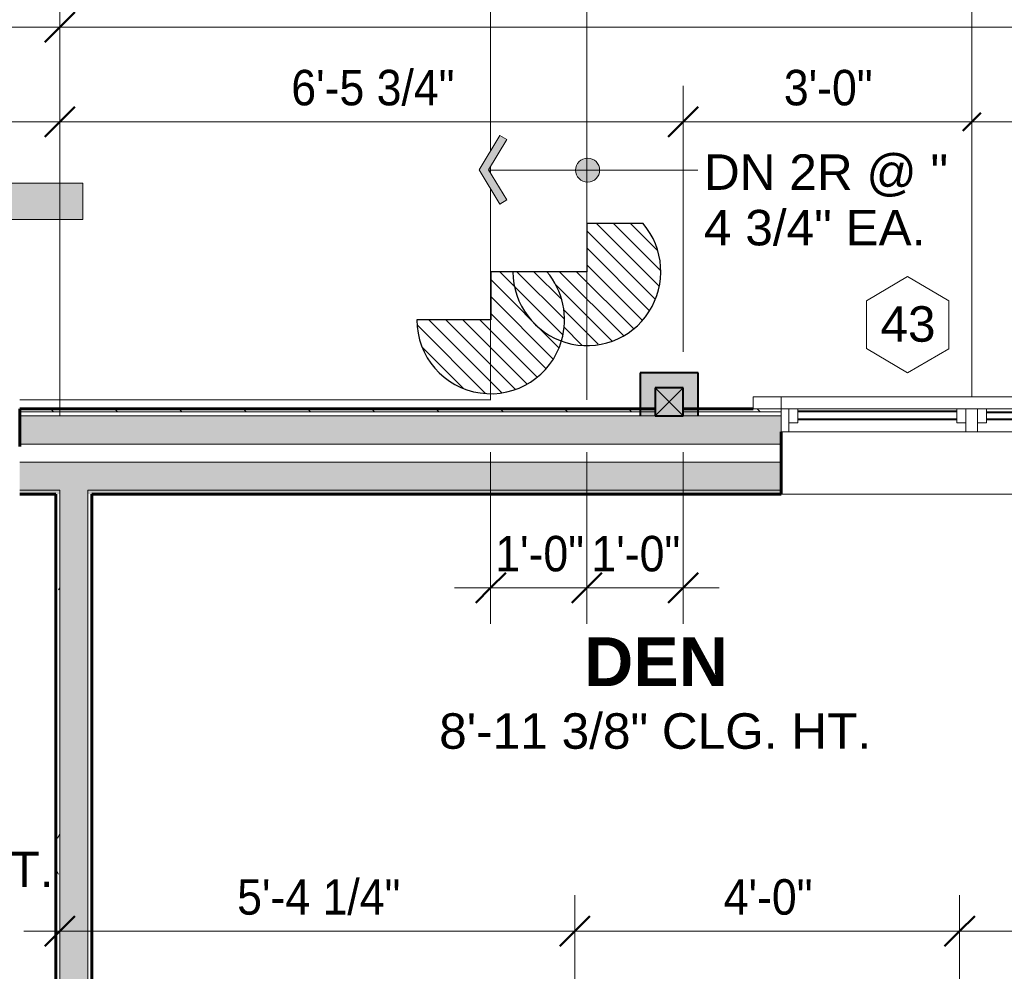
# Model space of a CAD drawing. Header units: inches. Extents: x -655 to 119, y -287 to 603.
# Tile 10 of 22: x -449 to -326, y 63 to 181. Entities that reach past the tile are written whole.
import ezdxf

# ---------------------------------------------------------------- set-up
doc = ezdxf.new("R2010")
doc.units = ezdxf.units.IN
doc.header["$MEASUREMENT"] = 0
doc.linetypes.add('3B Center Short', pattern=[0.59375, 0.375, -0.0625, 0.09375, -0.0625])
for name, color, linetype, lineweight in [('A-ANNO-DIMS', 1, 'Continuous', 9), ('A-ANNO-DIMS-48', 1, 'Continuous', 9), ('A-ANNO-SYMB', 6, 'Continuous', 9), ('A-ANNO-TEXT', 2, 'Continuous', 9), ('A-AREA-IDEN', 2, 'Continuous', 9), ('A-DETL', 5, 'Continuous', 9), ('A-DETL-GENF', 3, 'Continuous', 9), ('A-DETL-MBND', 5, 'Continuous', 9), ('A-FLOR-OTLN', 6, 'Continuous', 18), ('A-GLAZ', 6, 'Continuous', 18), ('A-GLAZ-GLAS', 6, 'Continuous', 40), ('A-GLAZ-IDEN', 6, 'Continuous', 9), ('A-WALL', 2, 'Continuous', 18), ('A-WALL-PATT', 2, 'Continuous', 60), ('I-WALL', 2, 'Continuous', 18), ('S-COLS', 6, 'Continuous', 9), ('S-FNDN-FTNG', 4, 'Continuous', 18)]:
    doc.layers.add(name, color=color, linetype=linetype, lineweight=lineweight)
doc.styles.add('Arial', font='arial.ttf', dxfattribs={"height": 4.425898})
doc.styles.add('Arial_1', font='arial.ttf', dxfattribs={"width": 0.9, "height": 4.425898})
doc.styles.add('Arial_B', font='arialbd.ttf', dxfattribs={"height": 6.088537})
doc.dimstyles.new('Linear_-_3_32__Arial_2', dxfattribs={"dimscale": 12, "dimtxt": 4.5, "dimasz": 0.3125, "dimexe": 0.375, "dimexo": 0.375, "dimgap": 0.0625, "dimtad": 1, "dimdec": 3, "dimrnd": 0.125, "dimzin": 3, "dimdsep": 46, "dimlunit": 4, "dimtxsty": 'Arial_1', "dimblk1": 'OBLIQUE', "dimblk2": 'OBLIQUE', "dimsah": 1, "dimcen": 0.09, "dimdle": 0.375, "dimazin": 0, "dimtfac": 1, "dimtdec": 3, "dimtix": 1, "dimtmove": 0, "dimatfit": 3, "dimfxl": 1, "dimtvp": 1, "dimfrac": 2, "dimtolj": 1, "dimtzin": 0, "dimarcsym": 2})
doc.dimstyles.new('Linear_-_3_32__Arial_2_1', dxfattribs={"dimscale": 12, "dimtxt": 4.5, "dimasz": 0.1875, "dimexe": 0.375, "dimexo": 0.375, "dimgap": 0.0625, "dimtad": 1, "dimdec": 3, "dimrnd": 0.125, "dimzin": 3, "dimdsep": 46, "dimlunit": 4, "dimtxsty": 'Arial_1', "dimblk1": 'OBLIQUE', "dimblk2": 'OBLIQUE', "dimsah": 1, "dimcen": 0.09, "dimdle": 0.375, "dimazin": 0, "dimtfac": 1, "dimtdec": 3, "dimtix": 1, "dimtmove": 0, "dimatfit": 3, "dimfxl": 1, "dimtvp": 1, "dimfrac": 2, "dimtolj": 1, "dimtzin": 0, "dimarcsym": 2})
doc.dimstyles.new('Linear_-_3_32__Arial_2_2', dxfattribs={"dimscale": 12, "dimtxt": 4.5, "dimasz": 0.1875, "dimexe": 0.375, "dimexo": 0.375, "dimgap": 0.0625, "dimtad": 1, "dimdec": 3, "dimrnd": 0.125, "dimzin": 3, "dimdsep": 46, "dimlunit": 4, "dimtxsty": 'Arial_1', "dimblk1": 'OBLIQUE', "dimblk2": 'OBLIQUE', "dimsah": 1, "dimcen": 0.09, "dimdle": 0.375, "dimazin": 0, "dimtfac": 1, "dimtdec": 3, "dimtix": 1, "dimtmove": 0, "dimatfit": 3, "dimfxl": 1, "dimtvp": 1, "dimfrac": 2, "dimtolj": 1, "dimtzin": 0, "dimarcsym": 2})
doc.dimstyles.new('Linear_-_3_32__Arial_2_3', dxfattribs={"dimscale": 12, "dimtxt": 4.5, "dimasz": 0.3125, "dimexe": 0.375, "dimexo": 0.375, "dimgap": 0.0625, "dimtad": 1, "dimdec": 3, "dimrnd": 0.125, "dimzin": 3, "dimdsep": 46, "dimlunit": 4, "dimtxsty": 'Arial_1', "dimblk1": 'OBLIQUE', "dimblk2": 'OBLIQUE', "dimsah": 1, "dimcen": 0.09, "dimdle": 0.375, "dimazin": 0, "dimtfac": 1, "dimtdec": 3, "dimtix": 1, "dimtmove": 2, "dimatfit": 3, "dimfxl": 1, "dimtvp": 1, "dimfrac": 2, "dimtolj": 1, "dimtzin": 0, "dimarcsym": 2})
doc.dimstyles.new('Linear_-_3_32__Arial_2_4', dxfattribs={"dimscale": 12, "dimtxt": 4.5, "dimasz": 0.1875, "dimexe": 0.375, "dimexo": 0.375, "dimgap": 0.0625, "dimtad": 1, "dimdec": 3, "dimrnd": 0.125, "dimzin": 3, "dimdsep": 46, "dimlunit": 4, "dimtxsty": 'Arial_1', "dimblk1": 'OBLIQUE', "dimblk2": 'OBLIQUE', "dimsah": 1, "dimcen": 0.09, "dimdle": 0.375, "dimazin": 0, "dimtfac": 1, "dimtdec": 3, "dimtix": 1, "dimtmove": 2, "dimatfit": 3, "dimfxl": 1, "dimtvp": 1, "dimfrac": 2, "dimtolj": 1, "dimtzin": 0, "dimarcsym": 2})
pattern_1 = [(0, (0, 0), (15.36, 3.84), [0.634, -10.886, 0.634, -10.886, -61.44]), (0, (0, 0), (15.36, 3.84), [-23.04, 0.634, -22.406, 0.634, -10.886, -26.88]), (0, (0, 0), (15.36, 3.84), [-57.6, 0.634, -7.046, 0.634, -18.566]), (120, (5.76, 1.92), (-11.005538, 11.38215), [0.634, -10.886, 0.634, -10.886, -61.44]), (120, (5.76, 1.92), (-11.005538, 11.38215), [-23.04, 0.634, -22.406, 0.634, -10.886, -26.88]), (120, (5.76, 1.92), (-11.005538, 11.38215), [-57.6, 0.634, -7.046, 0.634, -18.566]), (240, (7.68, 9.6), (-4.354462, -15.22215), [0.634, -10.886, 0.634, -10.886, -61.44]), (240, (7.68, 9.6), (-4.354462, -15.22215), [-23.04, 0.634, -22.406, 0.634, -10.886, -26.88]), (240, (7.68, 9.6), (-4.354462, -15.22215), [-57.6, 0.634, -7.046, 0.634, -18.566])]

# ---------------------------------------------------------------- blocks, each defined once
blk = doc.blocks.new('Double Casement - _2_2050CS-1788570-First Floor Plan')
at = {"layer": 'A-GLAZ'}
for p, q in [((-23.75, 6.81), (-27.25, 6.81)), ((-27.25, 6.81), (-27.25, 5.31)), ((-23.75, 5.31), (-23.75, 6.81)), ((-23.75, 6.81), (23.75, 6.81)), ((27.25, 6.81), (23.75, 6.81)), ((23.75, 6.81), (23.75, 5.31)), ((27.25, 5.31), (27.25, 6.81)), ((-27.25, 5.31), (-23.75, 5.31)), ((23.75, 5.31), (-23.75, 5.31)), ((-23.75, 5.31), (-23.75, 2.44)), ((-22.83, 2.44), (-22.83, 5.31)), ((-22.83, 5.31), (-21.68, 5.31)), ((-21.68, 5.31), (-21.68, 3.59)), ((-1.86, 5.31), (-0.73, 5.31)), ((-1.86, 3.59), (-1.86, 5.31)), ((-0.73, 5.31), (-0.73, 2.44)), ((0.73, 5.31), (0.73, 2.44)), ((1.86, 5.31), (0.73, 5.31)), ((1.86, 3.59), (1.86, 5.31)), ((22.83, 5.31), (21.68, 5.31)), ((21.68, 5.31), (21.68, 3.59)), ((22.83, 5.31), (22.83, 2.44)), ((23.75, 2.44), (23.75, 5.31)), ((23.75, 5.31), (27.25, 5.31)), ((-21.68, 3.59), (-22.83, 3.59)), ((-0.73, 3.59), (-1.86, 3.59)), ((0.73, 3.59), (1.86, 3.59)), ((21.68, 3.59), (22.83, 3.59)), ((-23.75, 2.44), (23.75, 2.44))]:
    blk.add_line(p, q, dxfattribs=at)
at = {"layer": 'A-GLAZ-GLAS'}
for p, q in [((-1.86, 5), (-21.68, 5)), ((1.86, 4.93), (21.68, 4.93)), ((-1.86, 3.99), (-21.68, 3.99)), ((1.86, 4.05), (21.68, 4.05))]:
    blk.add_line(p, q, dxfattribs=at)
blk = doc.blocks.new('Trus Joist - TimberStrand LSL - Post Column - TimberStrand_ 1_3E _ 3 1_2 x 3 1_2_-2939583-First Floor Plan')
at = {"layer": 'S-COLS', "lineweight": 40}
for p, q in [((1.75, 1.75), (-1.75, 1.75)), ((-1.75, 1.75), (-1.75, -1.75)), ((1.75, -1.75), (1.75, 1.75)), ((-1.75, -1.75), (1.75, -1.75))]:
    blk.add_line(p, q, dxfattribs=at)
blk = doc.blocks.new('Garage Slab Steps - Garage Slab Steps-2700828-First Floor Plan')
at = {"layer": 'A-DETL-MBND'}
for p, q in [((-364.66, 191.83), (-330.29, 191.83)), ((-330.29, 134.21), (-330.29, 191.83)), ((-390.29, 164.91), (-390.29, 190.96)), ((-378.29, 190.96), (-378.29, 155.82)), ((-390.29, 162.11), (-390.29, 162.97)), ((-390.29, 149.82), (-390.29, 160.17)), ((-378.29, 155.82), (-378.29, 140.62)), ((-390.29, 134.62), (-390.29, 149.82)), ((-378.29, 140.62), (-378.29, 133.83)), ((-390.29, 133.83), (-390.29, 134.62))]:
    blk.add_line(p, q, dxfattribs=at)
blk = doc.blocks.new('1 step slab - 1 step slab-2292073-First Floor Plan')
at = {"layer": 'A-DETL-GENF'}
h = blk.add_hatch(dxfattribs=at)
h.set_pattern_fill('FP_6', color=256, style=0, pattern_type=2)
h.set_pattern_definition([(135, (390.286, -143.824), (-1.06066, -1.06066), [])])
h.paths.add_polyline_path([(0.13, -9.22), (2.2, -8.95), (4.16, -8.23), (5.9, -7.09), (7.34, -5.58), (8.4, -3.79), (9.04, -1.81), (9.22, 0.27), (8.92, 2.33), (8.17, 4.27), (7, 6), (0, 6), (0, 0), (-9.22, 0), (-8.98, -2.07), (-8.29, -4.03), (-7.17, -5.79), (-5.69, -7.26), (-3.91, -8.35), (-1.94, -9.01), (0, -9.21)], flags=0)
at = {"layer": 'A-DETL-GENF', "lineweight": 30}
for p, q in [((0, 6), (0, 0)), ((2.78, 6), (0, 6)), ((7, 6), (2.78, 6)), ((0, 0), (-9.22, 0))]:
    blk.add_line(p, q, dxfattribs=at)
for start, end in [(343.6069, 40.6013), (180, 343.6069)]:
    blk.add_arc((0, 0), 9.22, start, end, dxfattribs=at)
blk = doc.blocks.new('1 step slab - 1 step slab-V24-First Floor Plan')
at = {"layer": 'A-DETL-GENF'}
h = blk.add_hatch(dxfattribs=at)
h.set_pattern_fill('FP_7', color=256, style=0, pattern_type=2)
h.set_pattern_definition([(135, (378.286, -149.824), (-1.06066, -1.06066), [])])
h.paths.add_polyline_path([(0.13, -9.22), (2.2, -8.95), (4.16, -8.23), (5.9, -7.09), (7.34, -5.58), (8.4, -3.79), (9.04, -1.81), (9.22, 0.27), (8.92, 2.33), (8.17, 4.27), (7, 6), (0, 6), (0, 0), (-5, 0), (-3.83, -1.73), (-3.08, -3.67), (-2.79, -5.79), (-2.96, -7.81), (-3.21, -8.59), (-1.94, -9.01), (0, -9.21)], flags=0)
at = {"layer": 'A-DETL-GENF', "lineweight": 30}
for p, q in [((0, 6), (0, 0)), ((7, 6), (0, 6)), ((0, 0), (-9.22, 0))]:
    blk.add_line(p, q, dxfattribs=at)
blk.add_arc((0, 0), 9.22, 180, 40.6013, dxfattribs=at)
blk = doc.blocks.new('DIMBLOCK26-First Floor Plan')
at = {"layer": 'A-ANNO-DIMS-48', "transparency": 16777216}
for p, q in [((-467.04, 166.42), (-467.04, 310.93)), ((-366.29, 304.59), (-366.29, 310.93)), ((-467.04, 306.43), (-361.79, 306.43)), ((-366.29, 306.43), (-366.29, 304.59))]:
    blk.add_line(p, q, dxfattribs=at)
at = {"layer": 'A-ANNO-DIMS-48', "lineweight": 50, "transparency": 16777216}
for p, q in [((-366.29, 306.43), (-364.41, 308.31)), ((-467.04, 306.43), (-465.91, 307.56)), ((-467.04, 306.43), (-468.16, 305.31)), ((-366.29, 306.43), (-368.16, 304.56))]:
    blk.add_line(p, q, dxfattribs=at)
at = {"layer": 'A-ANNO-DIMS-48', "linetype": '3B Center Short', "transparency": 16777216}
blk.add_line((-467.04, 306.43), (-467.04, 166.42), dxfattribs=at)
at = {"layer": 'A-ANNO-DIMS-48', "color": 0, "transparency": 16777216, "insert": (-426.66, 312.92), "char_height": 4.426, "width": 24.0092, "attachment_point": 1, "line_spacing_factor": 0.938532, "style": 'Arial_1'}
blk.add_mtext('8\'-4 3/4"', dxfattribs=at)
blk = doc.blocks.new('_Oblique')
at = {"color": 0, "linetype": 'ByBlock', "lineweight": -2}
blk.add_line((-0.5, -0.5), (0.5, 0.5), dxfattribs=at)
blk = doc.blocks.new('DIMBLOCK30-First Floor Plan')
at = {"layer": 'A-ANNO-DIMS-48', "transparency": 16777216}
for p, q in [((-467.04, 85.93), (-467.04, 173)), ((-444.04, 131.89), (-444.04, 173)), ((-467.04, 168.5), (-444.04, 168.5)), ((-444.04, 168.5), (-444.04, 131.89))]:
    blk.add_line(p, q, dxfattribs=at)
at = {"layer": 'A-ANNO-DIMS-48', "lineweight": 50, "transparency": 16777216}
for p, q in [((-467.04, 168.5), (-465.91, 169.63)), ((-444.04, 168.5), (-442.16, 170.38)), ((-467.04, 168.5), (-468.16, 167.38)), ((-444.04, 168.5), (-445.91, 166.63))]:
    blk.add_line(p, q, dxfattribs=at)
at = {"layer": 'A-ANNO-DIMS-48', "linetype": '3B Center Short', "transparency": 16777216}
blk.add_line((-467.04, 168.5), (-467.04, 85.93), dxfattribs=at)
at = {"layer": 'A-ANNO-DIMS-48', "color": 0, "transparency": 16777216, "insert": (-465.11, 174.99), "char_height": 4.426, "width": 16.6985, "attachment_point": 1, "line_spacing_factor": 0.938532, "style": 'Arial_1'}
blk.add_mtext('1\'-11"', dxfattribs=at)
blk = doc.blocks.new('DIMBLOCK31-First Floor Plan')
at = {"layer": 'A-ANNO-DIMS-48', "transparency": 16777216}
for p, q in [((-444.04, 131.89), (-444.04, 173)), ((-366.29, 139.83), (-366.29, 173)), ((-444.04, 168.5), (-366.29, 168.5)), ((-444.04, 168.5), (-444.04, 131.89)), ((-366.29, 168.5), (-366.29, 139.83))]:
    blk.add_line(p, q, dxfattribs=at)
at = {"layer": 'A-ANNO-DIMS-48', "lineweight": 50, "transparency": 16777216}
for p, q in [((-444.04, 168.5), (-442.16, 170.38)), ((-366.29, 168.5), (-364.41, 170.38)), ((-444.04, 168.5), (-445.91, 166.63)), ((-366.29, 168.5), (-368.16, 166.63))]:
    blk.add_line(p, q, dxfattribs=at)
at = {"layer": 'A-ANNO-DIMS-48', "color": 0, "transparency": 16777216, "insert": (-415.16, 174.99), "char_height": 4.426, "width": 24.0092, "attachment_point": 1, "line_spacing_factor": 0.938532, "style": 'Arial_1'}
blk.add_mtext('6\'-5 3/4"', dxfattribs=at)
blk = doc.blocks.new('DIMBLOCK32-First Floor Plan')
at = {"layer": 'A-ANNO-DIMS-48', "transparency": 16777216}
for p, q in [((-366.29, 139.83), (-366.29, 173)), ((-330.29, 138.71), (-330.29, 173)), ((-366.29, 168.5), (-330.29, 168.5)), ((-366.29, 168.5), (-366.29, 139.83))]:
    blk.add_line(p, q, dxfattribs=at)
at = {"layer": 'A-ANNO-DIMS-48', "lineweight": 50, "transparency": 16777216}
for p, q in [((-366.29, 168.5), (-364.41, 170.38)), ((-330.29, 168.5), (-329.16, 169.63)), ((-366.29, 168.5), (-368.16, 166.63)), ((-330.29, 168.5), (-331.41, 167.38))]:
    blk.add_line(p, q, dxfattribs=at)
at = {"layer": 'A-ANNO-DIMS-48', "linetype": '3B Center Short', "transparency": 16777216}
blk.add_line((-330.29, 168.5), (-330.29, 138.71), dxfattribs=at)
at = {"layer": 'A-ANNO-DIMS-48', "color": 0, "transparency": 16777216, "insert": (-353.72, 174.99), "char_height": 4.426, "width": 13.0431, "attachment_point": 1, "line_spacing_factor": 0.938532, "style": 'Arial_1'}
blk.add_mtext('3\'-0"', dxfattribs=at)
blk = doc.blocks.new('DIMBLOCK33-First Floor Plan')
at = {"layer": 'A-ANNO-DIMS-48', "transparency": 16777216}
for p, q in [((-330.29, 138.71), (-330.29, 173)), ((-294.79, 131.89), (-294.79, 173)), ((-330.29, 168.5), (-290.29, 168.5)), ((-294.79, 168.5), (-294.79, 131.89))]:
    blk.add_line(p, q, dxfattribs=at)
at = {"layer": 'A-ANNO-DIMS-48', "lineweight": 50, "transparency": 16777216}
for p, q in [((-330.29, 168.5), (-329.16, 169.63)), ((-294.79, 168.5), (-292.91, 170.38)), ((-330.29, 168.5), (-331.41, 167.38)), ((-294.79, 168.5), (-296.66, 166.63))]:
    blk.add_line(p, q, dxfattribs=at)
at = {"layer": 'A-ANNO-DIMS-48', "linetype": '3B Center Short', "transparency": 16777216}
blk.add_line((-330.29, 168.5), (-330.29, 138.71), dxfattribs=at)
at = {"layer": 'A-ANNO-DIMS-48', "color": 0, "transparency": 16777216, "insert": (-324.06, 174.99), "char_height": 4.426, "width": 27.6646, "attachment_point": 1, "line_spacing_factor": 0.938532, "style": 'Arial_1'}
blk.add_mtext('2\'-11 1/2"', dxfattribs=at)
blk = doc.blocks.new('DIMBLOCK34-First Floor Plan')
at = {"layer": 'A-ANNO-DIMS-48', "transparency": 16777216}
for p, q in [((-522.29, 131.89), (-522.29, 184.81)), ((-444.04, 131.89), (-444.04, 184.81)), ((-526.79, 180.31), (-444.04, 180.31)), ((-522.29, 180.31), (-522.29, 131.89)), ((-444.04, 180.31), (-444.04, 131.89))]:
    blk.add_line(p, q, dxfattribs=at)
at = {"layer": 'A-ANNO-DIMS-48', "lineweight": 50, "transparency": 16777216}
for p, q in [((-522.29, 180.31), (-520.41, 182.18)), ((-444.04, 180.31), (-442.16, 182.18)), ((-522.29, 180.31), (-524.16, 178.43)), ((-444.04, 180.31), (-445.91, 178.43))]:
    blk.add_line(p, q, dxfattribs=at)
at = {"layer": 'A-ANNO-DIMS-48', "color": 0, "transparency": 16777216, "insert": (-494.34, 186.8), "char_height": 4.426, "width": 24.0092, "attachment_point": 1, "line_spacing_factor": 0.938532, "style": 'Arial_1'}
blk.add_mtext('6\'-6 1/4"', dxfattribs=at)
blk = doc.blocks.new('DIMBLOCK35-First Floor Plan')
at = {"layer": 'A-ANNO-DIMS-48', "transparency": 16777216}
for p, q in [((-444.04, 131.89), (-444.04, 184.81)), ((-294.79, 131.89), (-294.79, 184.81)), ((-444.04, 180.31), (-294.79, 180.31)), ((-444.04, 180.31), (-444.04, 131.89)), ((-294.79, 180.31), (-294.79, 131.89))]:
    blk.add_line(p, q, dxfattribs=at)
at = {"layer": 'A-ANNO-DIMS-48', "lineweight": 50, "transparency": 16777216}
for p, q in [((-444.04, 180.31), (-442.16, 182.18)), ((-294.79, 180.31), (-292.91, 182.18)), ((-444.04, 180.31), (-445.91, 178.43)), ((-294.79, 180.31), (-296.66, 178.43))]:
    blk.add_line(p, q, dxfattribs=at)
at = {"layer": 'A-ANNO-DIMS-48', "color": 0, "transparency": 16777216, "insert": (-362.17, 186.8), "char_height": 4.426, "width": 27.6646, "attachment_point": 1, "line_spacing_factor": 0.938532, "style": 'Arial_1'}
blk.add_mtext('12\'-5 1/4"', dxfattribs=at)
blk = doc.blocks.new('DIMBLOCK66-First Floor Plan')
at = {"layer": 'A-ANNO-DIMS-48', "transparency": 16777216}
for p, q in [((-628.59, -6.92), (-628.59, 127.08)), ((-522.35, 122.58), (-633.09, 122.58)), ((-628.59, 122.58), (-522.35, 122.58)), ((-446.79, -6.92), (-633.09, -6.92)), ((-628.59, -6.92), (-446.79, -6.92))]:
    blk.add_line(p, q, dxfattribs=at)
at = {"layer": 'A-ANNO-DIMS-48', "lineweight": 50, "transparency": 16777216}
for p, q in [((-628.59, 122.58), (-630.47, 124.46)), ((-628.59, 122.58), (-626.72, 120.71)), ((-628.59, -6.92), (-630.47, -5.04)), ((-628.59, -6.92), (-626.72, -8.79))]:
    blk.add_line(p, q, dxfattribs=at)
at = {"layer": 'A-ANNO-DIMS-48', "color": 0, "transparency": 16777216, "insert": (-635.08, 46.31), "char_height": 4.426, "width": 27.6646, "attachment_point": 1, "rotation": 90, "line_spacing_factor": 0.938532, "style": 'Arial_1'}
blk.add_mtext('10\'-9 1/2"', dxfattribs=at)
blk = doc.blocks.new('DIMBLOCK69-First Floor Plan')
at = {"layer": 'A-ANNO-DIMS-48', "transparency": 16777216}
for p, q in [((-444.04, 65.73), (-444.04, 72.08)), ((-379.79, 1.58), (-379.79, 72.08)), ((-448.54, 67.58), (-379.79, 67.58)), ((-444.04, 67.58), (-444.04, 65.73)), ((-379.79, 67.58), (-379.79, 1.58))]:
    blk.add_line(p, q, dxfattribs=at)
at = {"layer": 'A-ANNO-DIMS-48', "lineweight": 50, "transparency": 16777216}
for p, q in [((-444.04, 67.58), (-442.16, 69.46)), ((-379.79, 67.58), (-377.91, 69.46)), ((-444.04, 67.58), (-445.91, 65.71)), ((-379.79, 67.58), (-381.66, 65.71))]:
    blk.add_line(p, q, dxfattribs=at)
at = {"layer": 'A-ANNO-DIMS-48', "color": 0, "transparency": 16777216, "insert": (-421.91, 74.07), "char_height": 4.426, "width": 24.0092, "attachment_point": 1, "line_spacing_factor": 0.938532, "style": 'Arial_1'}
blk.add_mtext('5\'-4 1/4"', dxfattribs=at)
blk = doc.blocks.new('DIMBLOCK70-First Floor Plan')
at = {"layer": 'A-ANNO-DIMS-48', "transparency": 16777216}
for p, q in [((-379.79, 1.58), (-379.79, 72.08)), ((-331.79, 1.58), (-331.79, 72.08)), ((-379.79, 67.58), (-331.79, 67.58)), ((-379.79, 67.58), (-379.79, 1.58)), ((-331.79, 67.58), (-331.79, 1.58))]:
    blk.add_line(p, q, dxfattribs=at)
at = {"layer": 'A-ANNO-DIMS-48', "lineweight": 50, "transparency": 16777216}
for p, q in [((-379.79, 67.58), (-377.91, 69.46)), ((-331.79, 67.58), (-329.91, 69.46)), ((-379.79, 67.58), (-381.66, 65.71)), ((-331.79, 67.58), (-333.66, 65.71))]:
    blk.add_line(p, q, dxfattribs=at)
at = {"layer": 'A-ANNO-DIMS-48', "color": 0, "transparency": 16777216, "insert": (-361.22, 74.07), "char_height": 4.426, "width": 13.0431, "attachment_point": 1, "line_spacing_factor": 0.938532, "style": 'Arial_1'}
blk.add_mtext('4\'-0"', dxfattribs=at)
blk = doc.blocks.new('DIMBLOCK71-First Floor Plan')
at = {"layer": 'A-ANNO-DIMS-48', "transparency": 16777216}
for p, q in [((-331.79, 1.58), (-331.79, 72.08)), ((-294.79, 65.73), (-294.79, 72.08)), ((-331.79, 67.58), (-290.29, 67.58)), ((-331.79, 67.58), (-331.79, 1.58)), ((-294.79, 67.58), (-294.79, 65.73))]:
    blk.add_line(p, q, dxfattribs=at)
at = {"layer": 'A-ANNO-DIMS-48', "lineweight": 50, "transparency": 16777216}
for p, q in [((-331.79, 67.58), (-329.91, 69.46)), ((-294.79, 67.58), (-292.91, 69.46)), ((-331.79, 67.58), (-333.66, 65.71)), ((-294.79, 67.58), (-296.66, 65.71))]:
    blk.add_line(p, q, dxfattribs=at)
at = {"layer": 'A-ANNO-DIMS-48', "color": 0, "transparency": 16777216, "insert": (-318.72, 74.07), "char_height": 4.426, "width": 13.0431, "attachment_point": 1, "line_spacing_factor": 0.938532, "style": 'Arial_1'}
blk.add_mtext('3\'-1"', dxfattribs=at)
blk = doc.blocks.new('Window Tag - Window Tag-41068-First Floor Plan')
at = {"layer": 'A-GLAZ-IDEN'}
for p, q in [((0, 0.125), (-0.1071, 0.0619)), ((0, 0.125), (0.107, 0.062)), ((-0.1071, 0.0619), (-0.1071, -0.0619)), ((0.107, 0.062), (0.107, -0.0624)), ((-0.1071, -0.0619), (0, -0.125)), ((0, -0.125), (0.107, -0.0624))]:
    blk.add_line(p, q, dxfattribs=at)
blk = doc.blocks.new('Section - 3_32_ x 3_8_-54337-First Floor Plan')
at = {"layer": 'A-ANNO-SYMB'}
blk.add_hatch(color=256, dxfattribs=at).paths.add_polyline_path([(0, 0.375), (0, 0), (-0.09375, 0), (-0.09375, 0.375)], flags=0)
for p, q in [((0, 0.375), (-0.09375, 0.375)), ((-0.09375, 0.375), (-0.09375, 0)), ((0, 0), (0, 0.375)), ((-0.09375, 0), (0, 0))]:
    blk.add_line(p, q, dxfattribs=at)
blk = doc.blocks.new('DIMBLOCK90-First Floor Plan')
at = {"layer": 'A-ANNO-DIMS-48', "transparency": 16777216}
for p, q in [((-390.29, 127.33), (-390.29, 105.89)), ((-390.29, 110.39), (-390.29, 127.33)), ((-378.29, 127.33), (-378.29, 105.89)), ((-378.29, 110.39), (-378.29, 127.33)), ((-394.79, 110.39), (-378.29, 110.39))]:
    blk.add_line(p, q, dxfattribs=at)
at = {"layer": 'A-ANNO-DIMS-48', "lineweight": 50, "transparency": 16777216}
for p, q in [((-390.29, 110.39), (-388.41, 112.27)), ((-378.29, 110.39), (-376.41, 112.27)), ((-390.29, 110.39), (-392.16, 108.52)), ((-378.29, 110.39), (-380.16, 108.52))]:
    blk.add_line(p, q, dxfattribs=at)
at = {"layer": 'A-ANNO-DIMS-48', "color": 0, "transparency": 16777216, "insert": (-389.72, 116.88), "char_height": 4.426, "width": 13.0431, "attachment_point": 1, "line_spacing_factor": 0.938532, "style": 'Arial_1'}
blk.add_mtext('1\'-0"', dxfattribs=at)
blk = doc.blocks.new('DIMBLOCK91-First Floor Plan')
at = {"layer": 'A-ANNO-DIMS-48', "transparency": 16777216}
for p, q in [((-378.29, 127.33), (-378.29, 105.89)), ((-378.29, 110.39), (-378.29, 127.33)), ((-366.29, 127.33), (-366.29, 105.89)), ((-366.29, 110.39), (-366.29, 127.33)), ((-378.29, 110.39), (-361.79, 110.39))]:
    blk.add_line(p, q, dxfattribs=at)
at = {"layer": 'A-ANNO-DIMS-48', "lineweight": 50, "transparency": 16777216}
for p, q in [((-378.29, 110.39), (-376.41, 112.27)), ((-366.29, 110.39), (-364.41, 112.27)), ((-378.29, 110.39), (-380.16, 108.52)), ((-366.29, 110.39), (-368.16, 108.52))]:
    blk.add_line(p, q, dxfattribs=at)
at = {"layer": 'A-ANNO-DIMS-48', "color": 0, "transparency": 16777216, "insert": (-377.72, 116.88), "char_height": 4.426, "width": 13.0431, "attachment_point": 1, "line_spacing_factor": 0.938532, "style": 'Arial_1'}
blk.add_mtext('1\'-0"', dxfattribs=at)

msp = doc.modelspace()

# ---------------------------------------------------------------- hatches: boundary and pattern name
at = {"layer": 'A-ANNO-TEXT'}
h = msp.add_hatch(color=7, dxfattribs=at)
edge = h.paths.add_edge_path(flags=0)
edge.add_arc((-378.1944, 162.484), 1.5, 0, 360)
at = {"layer": 'A-DETL-GENF'}
for points in [[(-389.1347, 158.2532), (-388.2775, 158.7683), (-390.5432, 162.5391), (-388.2775, 166.3099), (-389.1347, 166.8249), (-391.7099, 162.5391), (-390.2861, 160.1696)], [(-371.6611, 131.8321), (-364.4111, 131.8321), (-364.4111, 137.2071), (-371.6611, 137.2071), (-371.6611, 132.1081)]]:
    msp.add_hatch(color=9, dxfattribs=at).paths.add_polyline_path(points, flags=0)
at = {"layer": 'A-WALL-PATT', "lineweight": 9}
h = msp.add_hatch(dxfattribs=at)
h.set_pattern_fill('FP_2', color=256, style=0, pattern_type=2)
h.set_pattern_definition([(135, (0, 0), (-4.00647, -4.00647), [])])
h.paths.add_polyline_path([(-41.4111, 132.3321), (-41.4111, 132.7071), (-90.2865, 132.7071), (-90.2865, 132.3321), (-41.7861, 132.3321)], flags=0)
h.paths.add_polyline_path([(-371.6611, 132.3321), (-371.6611, 132.7071), (-449.0361, 132.7071), (-449.0361, 132.3321), (-375.4971, 132.3321)], flags=0)
h.paths.add_polyline_path([(-364.4111, 132.3321), (-354.0361, 132.3321), (-354.0361, 132.7071), (-364.4111, 132.7071), (-364.4111, 132.4102)], flags=0)
h.paths.add_polyline_path([(-516.5361, 132.3321), (-485.0361, 132.3321), (-485.0361, 132.7071), (-516.9111, 132.7071), (-516.9111, 132.3321), (-516.7861, 132.3321)], flags=0)
h.paths.add_polyline_path([(-162.2865, 132.3321), (-162.2865, 132.7071), (-306.5361, 132.7071), (-306.5361, 132.3321), (-232.7582, 132.3321)], flags=0)
at = {"layer": 'A-WALL-PATT'}
h = msp.add_hatch(color=256, dxfattribs=at)
h.paths.add_polyline_path([(-232.7582, 128.3321), (-162.2865, 128.3321), (-162.2865, 131.8321), (-306.5361, 131.8321), (-306.5361, 128.3321), (-295.718, 128.3321)], flags=0)
h.paths.add_polyline_path([(-42.2861, 128.3321), (-42.2861, 131.8321), (-90.2865, 131.8321), (-90.2865, 128.3321), (-45.4135, 128.3321)], flags=0)
h.paths.add_polyline_path([(-440.5361, 128.3321), (-354.0361, 128.3321), (-354.0361, 131.8321), (-449.0361, 131.8321), (-449.0361, 128.3321), (-443.627, 128.3321)], flags=0)
h.paths.add_polyline_path([(-500.3935, 128.3321), (-485.0361, 128.3321), (-485.0361, 131.8321), (-518.7861, 131.8321), (-518.7861, 128.3321), (-505.2407, 128.3321)], flags=0)
h = msp.add_hatch(color=256, dxfattribs=at)
h.paths.add_polyline_path([(-90.2865, 122.5821), (-48.0361, 122.5821), (-48.0361, 126.0821), (-90.2865, 126.0821)], flags=0)
h.paths.add_polyline_path([(-232.7582, 122.5821), (-162.2865, 122.5821), (-162.2865, 126.0821), (-306.5361, 126.0821), (-306.5361, 122.5821), (-294.7861, 122.5821)], flags=0)
h.paths.add_polyline_path([(-512.5361, 122.5821), (-485.0361, 122.5821), (-485.0361, 126.0821), (-513.0361, 126.0821), (-513.0361, 122.5821)], flags=0)
h.paths.add_polyline_path([(-440.5361, 122.5821), (-354.0361, 122.5821), (-354.0361, 126.0821), (-449.0361, 126.0821), (-449.0361, 122.5821), (-440.7552, 122.5821)], flags=0)
at = {"layer": 'A-WALL-PATT', "lineweight": 9}
h = msp.add_hatch(dxfattribs=at)
h.set_pattern_fill('FP_1', color=256, style=0, pattern_type=2)
h.set_pattern_definition(pattern_1)
h.paths.add_polyline_path([(-449.0361, 122.0821), (-444.0361, 122.0821), (-444.0501, 122.5821), (-449.0361, 122.5821)], flags=0)
h.paths.add_polyline_path([(-90.0194, 122.0821), (-51.5361, 122.0821), (-51.5361, 122.5821), (-90.2865, 122.5821), (-90.2865, 122.0821)], flags=0)
h.paths.add_polyline_path([(-306.5361, 122.0821), (-300.2861, 122.0821), (-300.2861, 122.5821), (-306.5361, 122.5821)], flags=0)
h.paths.add_polyline_path([(-411.1818, 122.0821), (-354.0361, 122.0821), (-354.0361, 122.5821), (-440.5361, 122.5821), (-440.5361, 122.0821), (-440.0361, 122.0821)], flags=0)
h.paths.add_polyline_path([(-510.2861, 122.0821), (-485.0361, 122.0821), (-485.0361, 122.5821), (-512.5361, 122.5821), (-512.5361, 122.0821)], flags=0)
h.paths.add_polyline_path([(-218.0361, 122.0821), (-162.2865, 122.0821), (-162.2865, 122.5821), (-218.0361, 122.5821)], flags=0)
h.paths.add_polyline_path([(-224.0361, 122.0821), (-223.5361, 122.0821), (-223.5361, 122.5821), (-294.7861, 122.5821), (-294.7861, 122.0821), (-232.2861, 122.0821)], flags=0)
h = msp.add_hatch(dxfattribs=at)
h.set_pattern_fill('FP_1', color=256, style=0, pattern_type=2)
h.set_pattern_definition(pattern_1)
h.paths.add_polyline_path([(-444.5361, -7.4179), (-444.0361, -7.4179), (-444.0361, 122.0821), (-444.5361, 122.0821), (-444.5361, -3.6781)], flags=0)
at = {"layer": 'A-WALL-PATT'}
msp.add_hatch(color=256, dxfattribs=at).paths.add_polyline_path([(-442.4059, -6.9179), (-440.5361, -6.9179), (-440.5361, 122.5821), (-444.0361, 122.5821), (-444.0361, -6.9179)], flags=0)
at = {"layer": 'A-WALL-PATT', "lineweight": 9}
h = msp.add_hatch(dxfattribs=at)
h.set_pattern_fill('FP_1', color=256, style=0, pattern_type=2)
h.set_pattern_definition(pattern_1)
h.paths.add_polyline_path([(-440.0361, -3.4179), (-440.0361, 122.0821), (-440.5361, 122.0821), (-440.5361, -3.4179)], flags=0)

# ---------------------------------------------------------------- linework, layer by layer
at = {"layer": 'A-ANNO-TEXT', "color": 7}
for p, q in [((-390.5024, 162.484), (-364.4366, 162.484)), ((-378.1944, 162.484), (-390.5024, 162.484))]:
    msp.add_line(p, q, dxfattribs=at)
msp.add_circle((-378.1944, 162.484), 1.5, dxfattribs=at)
at = {"layer": 'A-DETL', "lineweight": 18}
for p, q in [((-389.1347, 166.8249), (-391.7099, 162.5391)), ((-390.5432, 162.5391), (-388.2775, 166.3099)), ((-388.2775, 166.3099), (-389.1347, 166.8249)), ((-391.7099, 162.5391), (-389.1347, 158.2532)), ((-388.2775, 158.7683), (-390.5432, 162.5391)), ((-389.1347, 158.2532), (-388.2775, 158.7683))]:
    msp.add_line(p, q, dxfattribs=at)
at = {"layer": 'A-DETL', "lineweight": 40}
for p, q in [((-371.6611, 137.2071), (-371.6611, 131.8321)), ((-364.4111, 137.2071), (-371.6611, 137.2071)), ((-364.4111, 131.8321), (-364.4111, 137.2071))]:
    msp.add_line(p, q, dxfattribs=at)
at = {"layer": 'A-DETL'}
for p, q in [((-369.7861, 135.3321), (-366.2861, 131.8321)), ((-366.2861, 135.3321), (-369.7861, 131.8321))]:
    msp.add_line(p, q, dxfattribs=at)
at = {"layer": 'A-FLOR-OTLN'}
msp.add_line((-449.0361, 133.8321), (-390.2861, 133.8321), dxfattribs=at)
at = {"layer": 'A-WALL', "lineweight": 60}
for p, q in [((-369.7861, 132.7071), (-449.0361, 132.7071)), ((-449.0361, 132.7071), (-449.0361, 128.0221)), ((-357.5361, 132.7071), (-366.2861, 132.7071)), ((-354.0361, 122.0821), (-354.0361, 129.8321)), ((-449.0361, 122.0821), (-444.5361, 122.0821)), ((-440.0361, 122.0821), (-354.0361, 122.0821))]:
    msp.add_line(p, q, dxfattribs=at)
at = {"layer": 'A-WALL'}
for p, q in [((-369.7861, 132.3321), (-449.0361, 132.3321)), ((-369.7861, 131.8321), (-449.0361, 131.8321)), ((-354.0361, 132.3321), (-366.2861, 132.3321)), ((-354.0361, 131.8321), (-366.2861, 131.8321)), ((-354.0361, 128.3321), (-449.0361, 128.3321)), ((-354.0361, 126.0821), (-449.0361, 126.0821)), ((-444.0361, 122.5821), (-449.0361, 122.5821)), ((-354.0361, 122.5821), (-440.5361, 122.5821)), ((-306.5361, 122.0821), (-354.0361, 122.0821))]:
    msp.add_line(p, q, dxfattribs=at)
at = {"layer": 'I-WALL', "lineweight": 60}
for p, q in [((-444.5361, 122.0821), (-444.5361, -7.4179)), ((-440.0361, -2.9179), (-440.0361, 122.0821))]:
    msp.add_line(p, q, dxfattribs=at)
at = {"layer": 'I-WALL'}
for p, q in [((-444.0361, -6.9179), (-444.0361, 122.5821)), ((-440.5361, -3.4179), (-440.5361, 122.5821))]:
    msp.add_line(p, q, dxfattribs=at)

# ---------------------------------------------------------------- block references
at = {"layer": 'A-ANNO-SYMB', "extrusion": (0, 0, -1), "xscale": 47.99999999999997, "yscale": 47.99999999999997, "zscale": 47.99999999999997, "rotation": 90.00000000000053}
msp.add_blockref('Section - 3_32_ x 3_8_-54337-First Floor Plan', (459.1595, 160.8428), dxfattribs=at)
at = {"layer": 'A-DETL-GENF'}
for name, p in [('1 step slab - 1 step slab-V24-First Floor Plan', (-378.2861, 149.824)), ('1 step slab - 1 step slab-2292073-First Floor Plan', (-390.2861, 143.824))]:
    msp.add_blockref(name, p, dxfattribs=at)
at = {"layer": 'A-GLAZ'}
msp.add_blockref('Double Casement - _2_2050CS-1788570-First Floor Plan', (-330.2861, 127.3946), dxfattribs=at)
at = {"layer": 'A-GLAZ-IDEN', "xscale": 47.99999999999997, "yscale": 47.99999999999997, "zscale": 47.99999999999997}
msp.add_blockref('Window Tag - Window Tag-41068-First Floor Plan', (-338.2861, 143.2071), dxfattribs=at)
at = {"layer": 'S-COLS'}
msp.add_blockref('Trus Joist - TimberStrand LSL - Post Column - TimberStrand_ 1_3E _ 3 1_2 x 3 1_2_-2939583-First Floor Plan', (-368.0361, 133.5821), dxfattribs=at)
at = {"layer": 'S-FNDN-FTNG', "lineweight": 9}
msp.add_blockref('Garage Slab Steps - Garage Slab Steps-2700828-First Floor Plan', (0, 0), dxfattribs=at)

# ---------------------------------------------------------------- texts
at = {"layer": 'A-ANNO-TEXT', "color": 7, "attachment_point": 1, "line_spacing_factor": 0.938532, "style": 'Arial'}
for s, insert, char_height, width in [('DN 2R @ "\\P4 3/4" EA.', (-363.6866, 164.4523), 4.4259, 36.18), ('8\'-11 3/8" CLG. HT.', (-396.713, 94.7565), 4.425898, 64.152), ('9\'-10 1/8" CLG. HT.', (-498.713, 77.5065), 4.425898, 64.152)]:
    msp.add_mtext(s, dxfattribs=dict(at, insert=insert, char_height=char_height, width=width))
at = {"layer": 'A-AREA-IDEN', "insert": (-369.6623, 104.2352), "char_height": 6.08854, "width": 20.808, "attachment_point": 2, "line_spacing_factor": 0.938532, "style": 'Arial_B'}
msp.add_mtext('DEN', dxfattribs=at)
at = {"layer": 'A-GLAZ-IDEN', "insert": (-338.2385, 145.5151), "char_height": 4.4259, "width": 8.208, "attachment_point": 2, "line_spacing_factor": 0.938532, "style": 'Arial'}
msp.add_mtext('43', dxfattribs=at)

# ---------------------------------------------------------------- dimensions: what is measured, and where the dimension line sits
at = {"layer": 'A-ANNO-DIMS'}
for base, p1, p2, dimstyle, override, picture, middle in [((-366.2861, 306.4337), (-467.0361, 161.9218), (-366.2861, 309.0853), 'Linear_-_3_32__Arial_2_2', {"dimpost": '<>', "dimfxl": 178.347059}, 'DIMBLOCK26-First Floor Plan', (-416.6611, 309.4736)), ((-366.2861, 168.5024), (-444.0361, 127.3946), (-366.2861, 135.3321), 'Linear_-_3_32__Arial_2', {"dimpost": '<>', "dimfxl": 78.15412}, 'DIMBLOCK31-First Floor Plan', (-405.1611, 171.5423)), ((-330.2861, 168.5024), (-366.2861, 135.3321), (-330.2861, 134.2071), 'Linear_-_3_32__Arial_2_1', {"dimpost": '<>', "dimfxl": 36.017574}, 'DIMBLOCK32-First Floor Plan', (-348.2861, 171.5136)), ((-294.7861, 168.5024), (-330.2861, 134.2071), (-294.7861, 127.3946), 'Linear_-_3_32__Arial_2_2', {"dimpost": '<>', "dimfxl": 36.147755}, 'DIMBLOCK33-First Floor Plan', (-312.5361, 171.5408)), ((-378.2861, 110.3921), (-390.2861, 131.8321), (-378.2861, 131.8321), 'Linear_-_3_32__Arial_2', {"dimpost": '<>', "dimfxl": 12}, 'DIMBLOCK90-First Floor Plan', (-384.2861, 113.4019)), ((-366.2861, 110.3921), (-378.2861, 131.8321), (-366.2861, 131.8321), 'Linear_-_3_32__Arial_2', {"dimpost": '<>', "dimfxl": 12}, 'DIMBLOCK91-First Floor Plan', (-372.2861, 113.4019)), ((-379.7861, 67.5813), (-444.0361, 70.233), (-379.7861, -2.9179), 'Linear_-_3_32__Arial_2', {"dimpost": '<>', "dimfxl": 97.360768}, 'DIMBLOCK69-First Floor Plan', (-411.9111, 70.6198)), ((-331.7861, 67.5813), (-379.7861, -2.9179), (-331.7861, -2.9179), 'Linear_-_3_32__Arial_2', {"dimpost": '<>', "dimfxl": 48}, 'DIMBLOCK70-First Floor Plan', (-355.7861, 70.5911)), ((-294.7861, 67.5813), (-331.7861, -2.9179), (-294.7861, 70.233), 'Linear_-_3_32__Arial_2', {"dimpost": '<>', "dimfxl": 81.975951}, 'DIMBLOCK71-First Floor Plan', (-313.2861, 70.5926))]:
    dim = msp.add_linear_dim(base=base, p1=p1, p2=p2, dimstyle=dimstyle, override=override, dxfattribs=at)
    dim.commit()
    dim.dimension.update_dxf_attribs({"geometry": picture, "text_midpoint": middle})
for base, p1, p2, dimstyle, override, picture, middle in [((-444.0361, 180.3091), (-522.2861, 127.3946), (-444.0361, 127.3946), 'Linear_-_3_32__Arial_2_3', {"dimpost": '<>', "dimfxl": 78.25}, 'DIMBLOCK34-First Floor Plan', (-482.3357, 183.8498)), ((-294.7861, 180.3091), (-444.0361, 127.3946), (-294.7861, 127.3946), 'Linear_-_3_32__Arial_2_3', {"dimpost": '<>', "dimfxl": 149.25}, 'DIMBLOCK35-First Floor Plan', (-348.3402, 183.8498)), ((-444.0361, 168.5024), (-467.0361, 81.4288), (-444.0361, 127.3946), 'Linear_-_3_32__Arial_2_4', {"dimpost": '<>', "dimfxl": 51.398973}, 'DIMBLOCK30-First Floor Plan', (-456.7621, 172.0431))]:
    dim = msp.add_linear_dim(base=base, p1=p1, p2=p2, dimstyle=dimstyle, override=override, dxfattribs=at)
    dim.commit()
    dim.dimension.update_dxf_attribs({"geometry": picture, "text_midpoint": middle, "dimtype": 160})
dim = msp.add_linear_dim(base=(-628.591, 122.5821), p1=(-442.2861, -6.9179), p2=(-517.8486, 122.5821), angle=90, dimstyle='Linear_-_3_32__Arial_2', override={"dimpost": '<>', "dimfxl": 149.933123}, dxfattribs=at)
dim.commit()
dim.dimension.update_dxf_attribs({"geometry": 'DIMBLOCK66-First Floor Plan', "text_midpoint": (-631.6294, 57.8321)})

doc.saveas('drawing.dxf')
